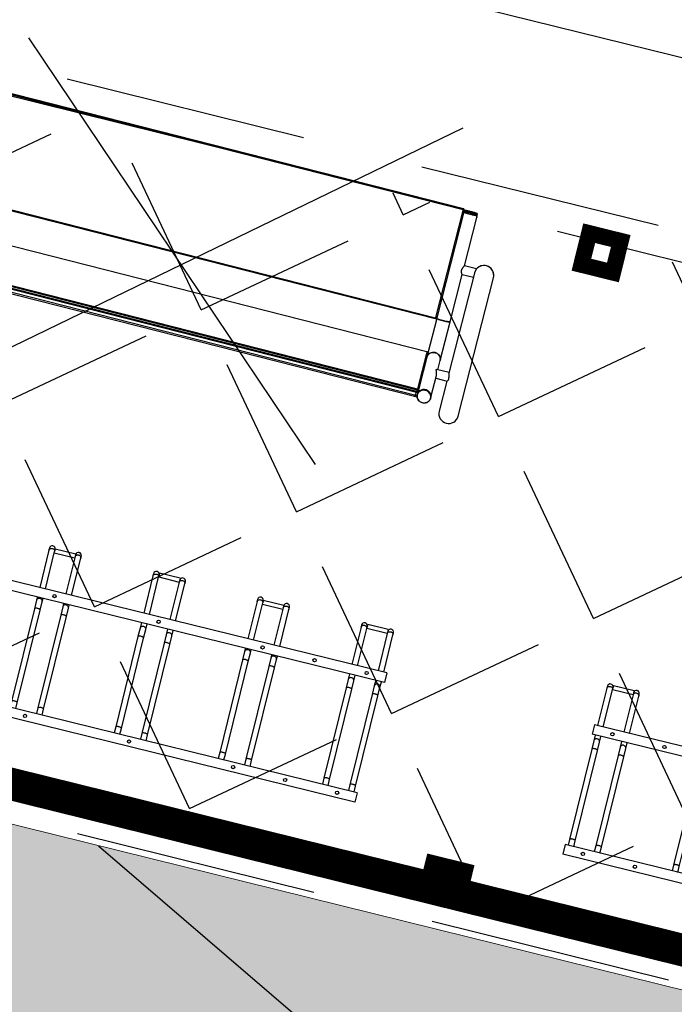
# Model space of a CAD drawing. Extents: x 88043 to 202646, y -79156 to -1177.
# Tile 26 of 54: x 155913 to 156115, y -38182 to -37878. Entities that reach past the tile are written whole.
import ezdxf

# ---------------------------------------------------------------- set-up
doc = ezdxf.new("R2010")
doc.units = ezdxf.units.DM
doc.header["$MEASUREMENT"] = 0
doc.linetypes.add('4004', pattern=[4, 3, -1])
doc.linetypes.add('DASHED2', pattern=[0.375, 0.25, -0.125])
doc.layers.get('0').update_dxf_attribs({"color": 11})
doc.layers.add('area', color=6, linetype='Continuous', plot=False)
for name, color, linetype in [('Budynki', 1, 'Continuous'), ('dim', 40, 'Continuous'), ('DROGI', 6, 'Continuous'), ('OPIS PROJ', 2, 'Continuous'), ('PROJEKTY', 1, 'Continuous')]:
    doc.layers.add(name, color=color, linetype=linetype)
doc.layers.add('sc', color=4, linetype='Continuous', lineweight=30)
doc.layers.add('ZIELEN', color=82, linetype='Continuous', lineweight=0)
doc.styles.add('romans', font='romans.shx', dxfattribs={"width": 0.8})
doc.dimstyles.new('SS', dxfattribs={"dimscale": 0.8, "dimtxt": 100, "dimasz": 40, "dimexe": 30, "dimexo": 200, "dimgap": 50, "dimtad": 1, "dimlfac": 0.01, "dimrnd": 0.01, "dimzin": 4, "dimdsep": 46, "dimtxsty": 'romans', "dimblk": 'ARCHTICK', "dimcen": 50, "dimclrd": 256, "dimclre": 256, "dimclrt": 3, "dimadec": 0, "dimazin": 0, "dimtfac": 1.2, "dimtmove": 2, "dimatfit": 3, "dimldrblk": 'ARCHTICK', "dimfxl": 1, "dimtolj": 1, "dimarcsym": 0})

# ---------------------------------------------------------------- blocks, each defined once
blk = doc.blocks.new('mroczocza')
at = {"layer": 'DROGI', "color": 8, "linetype": '4004'}
blk.add_line((63.35, -25.5, 153.681), (17.89, -14.23, 154.771), dxfattribs=at)
blk = doc.blocks.new('_ArchTick')
at = {"color": 0, "linetype": 'ByBlock', "const_width": 0.15}
blk.add_lwpolyline([(-0.5, -0.5), (0.5, 0.5)], dxfattribs=at)
blk = doc.blocks.new('*D41')
at = {"layer": 'Defpoints', "color": 0, "transparency": 16777216}
for p in [(155503.68, -37738.1), (155488.75, -37798.3), (156491.66, -38049.96)]:
    blk.add_point(p, dxfattribs=at)
at = {"layer": 'dim', "lineweight": -2, "transparency": 16777216}
for p, q in [((155527.25, -37643), (155509.45, -37714.8)), ((156507.29, -37986.9), (155503.68, -37738.1)), ((156530.16, -37894.66), (156513.07, -37963.6))]:
    blk.add_line(p, q, dxfattribs=at)
at = {"layer": 'dim', "lineweight": -2, "transparency": 16777216, "xscale": 32, "yscale": 32, "zscale": 32}
for p, rotation in [((155503.68, -37738.1), 166.0767433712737), ((156507.29, -37986.9), 346.0767433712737)]:
    blk.add_blockref('_ArchTick', p, dxfattribs=dict(at, rotation=rotation))
at = {"layer": 'dim', "color": 3, "transparency": 16777216, "insert": (156024.73, -37784.85), "char_height": 80, "attachment_point": 5, "rotation": 346.0767, "style": 'romans'}
blk.add_mtext('\\A1;10.34', dxfattribs=at)
blk = doc.blocks.new('st5')
at = {"color": 7, "linetype": 'Continuous', "lineweight": 25}
for p, q in [((-144, -3), (-144, 0)), ((-144, 0), (0, 0)), ((-144, -3), (0, -3)), ((-143.05, -3), (-143.05, -4.86)), ((-141.25, -4.86), (-141.25, -3)), ((-134.75, -3), (-134.75, -4.86)), ((-132.95, -4.86), (-132.95, -3)), ((-110.05, -3), (-110.05, -4.86)), ((-108.25, -4.86), (-108.25, -3)), ((-101.75, -3), (-101.75, -4.86)), ((-99.95, -4.86), (-99.95, -3)), ((-77.05, -3), (-77.05, -4.86)), ((-75.25, -4.86), (-75.25, -3)), ((-68.75, -3), (-68.75, -4.86)), ((-66.95, -4.86), (-66.95, -3)), ((-44.05, -3), (-44.05, -4.86)), ((-42.25, -4.86), (-42.25, -3)), ((-35.75, -3), (-35.75, -4.86)), ((-33.95, -4.86), (-33.95, -3)), ((-11.05, -3), (-11.05, -4.86)), ((-9.25, -4.86), (-9.25, -3)), ((-2.75, -3), (-2.75, -4.86)), ((-0.95, -4.86), (-0.95, -3)), ((0, -3), (0, 0)), ((-143.05, -4.86), (-143.05, -33.53)), ((-141.25, -33.53), (-141.25, -4.86)), ((-134.75, -4.86), (-134.75, -33.53)), ((-132.95, -33.53), (-132.95, -4.86)), ((-110.05, -4.86), (-110.05, -34.26)), ((-108.25, -34.26), (-108.25, -4.86)), ((-101.75, -4.86), (-101.75, -34.26)), ((-99.95, -34.26), (-99.95, -4.86)), ((-77.05, -4.86), (-77.05, -33.53)), ((-75.25, -33.53), (-75.25, -4.86)), ((-68.75, -4.86), (-68.75, -33.53)), ((-66.95, -33.53), (-66.95, -4.86)), ((-44.05, -4.86), (-44.05, -34.26)), ((-42.25, -34.26), (-42.25, -4.86)), ((-35.75, -4.86), (-35.75, -34.26)), ((-33.95, -34.26), (-33.95, -4.86)), ((-11.05, -4.86), (-11.05, -33.53)), ((-9.25, -33.53), (-9.25, -4.86)), ((-2.75, -4.86), (-2.75, -33.53)), ((-0.95, -33.53), (-0.95, -4.86)), ((-143.05, -33.53), (-143.05, -36.2)), ((-143.05, -36.2), (-143.05, -38)), ((-141.25, -36.2), (-141.25, -33.53)), ((-141.25, -38), (-141.25, -36.2)), ((-134.75, -33.53), (-134.75, -36.2)), ((-134.75, -36.2), (-134.75, -38)), ((-132.95, -36.2), (-132.95, -33.53)), ((-132.95, -38), (-132.95, -36.2)), ((-110.05, -34.26), (-110.05, -36.93)), ((-108.25, -36.93), (-108.25, -34.26)), ((-101.75, -34.26), (-101.75, -36.93)), ((-99.95, -36.93), (-99.95, -34.26)), ((-77.05, -33.53), (-77.05, -36.2)), ((-77.05, -36.2), (-77.05, -38)), ((-75.25, -36.2), (-75.25, -33.53)), ((-75.25, -38), (-75.25, -36.2)), ((-68.75, -33.53), (-68.75, -36.2)), ((-68.75, -36.2), (-68.75, -38)), ((-66.95, -36.2), (-66.95, -33.53)), ((-66.95, -38), (-66.95, -36.2)), ((-44.05, -34.26), (-44.05, -36.93)), ((-42.25, -36.93), (-42.25, -34.26)), ((-35.75, -34.26), (-35.75, -36.93)), ((-33.95, -36.93), (-33.95, -34.26)), ((-11.05, -33.53), (-11.05, -36.2)), ((-11.05, -36.2), (-11.05, -38)), ((-9.25, -36.2), (-9.25, -33.53)), ((-9.25, -38), (-9.25, -36.2)), ((-2.75, -33.53), (-2.75, -36.2)), ((-2.75, -36.2), (-2.75, -38)), ((-0.95, -36.2), (-0.95, -33.53)), ((-0.95, -38), (-0.95, -36.2)), ((-144, -41), (-144, -38)), ((-144, -38), (0, -38)), ((-110.05, -36.93), (-110.05, -38)), ((-108.25, -38), (-108.25, -36.93)), ((-101.75, -36.93), (-101.75, -38)), ((-99.95, -38), (-99.95, -36.93)), ((-44.05, -36.93), (-44.05, -38)), ((-42.25, -38), (-42.25, -36.93)), ((-35.75, -36.93), (-35.75, -38)), ((-33.95, -38), (-33.95, -36.93)), ((0, -41), (0, -38)), ((-144, -41), (0, -41)), ((-143.05, -41), (-143.05, -52.82)), ((-141.25, -52.82), (-141.25, -41)), ((-134.75, -41), (-134.75, -52.82)), ((-132.95, -52.82), (-132.95, -41)), ((-110.05, -41), (-110.05, -52.82)), ((-108.25, -52.82), (-108.25, -41)), ((-101.75, -41), (-101.75, -52.82)), ((-99.95, -52.82), (-99.95, -41)), ((-77.05, -41), (-77.05, -52.82)), ((-75.25, -52.82), (-75.25, -41)), ((-68.75, -41), (-68.75, -52.82)), ((-66.95, -52.82), (-66.95, -41)), ((-44.05, -41), (-44.05, -52.82)), ((-42.25, -52.82), (-42.25, -41)), ((-35.75, -41), (-35.75, -52.82)), ((-33.95, -52.82), (-33.95, -41)), ((-11.05, -41), (-11.05, -52.82)), ((-9.25, -52.82), (-9.25, -41)), ((-2.75, -41), (-2.75, -52.82)), ((-0.95, -52.82), (-0.95, -41)), ((-143.05, -52.82), (-143.05, -53.5)), ((-141.25, -53.29), (-141.25, -52.82)), ((-134.75, -52.9), (-141.25, -52.9)), ((-141.25, -54.1), (-141.25, -53.29)), ((-141.25, -54.1), (-134.75, -54.1)), ((-134.75, -52.82), (-134.75, -53.29)), ((-134.75, -54.1), (-134.75, -53.29)), ((-132.95, -53.5), (-132.95, -52.82)), ((-110.05, -52.82), (-110.05, -53.5)), ((-101.75, -52.4), (-108.25, -52.4)), ((-108.25, -52.86), (-108.25, -52.82)), ((-108.25, -53.6), (-108.25, -52.86)), ((-108.25, -53.6), (-101.75, -53.6)), ((-101.75, -52.82), (-101.75, -52.86)), ((-101.75, -53.6), (-101.75, -52.86)), ((-99.95, -53.5), (-99.95, -52.82)), ((-77.05, -52.82), (-77.05, -53.5)), ((-75.25, -53.29), (-75.25, -52.82)), ((-68.75, -52.9), (-75.25, -52.9)), ((-75.25, -54.1), (-75.25, -53.29)), ((-75.25, -54.1), (-68.75, -54.1)), ((-68.75, -52.82), (-68.75, -53.29)), ((-68.75, -54.1), (-68.75, -53.29)), ((-66.95, -53.5), (-66.95, -52.82)), ((-44.05, -52.82), (-44.05, -53.5)), ((-35.75, -52.4), (-42.25, -52.4)), ((-42.25, -52.86), (-42.25, -52.82)), ((-42.25, -53.6), (-42.25, -52.86)), ((-42.25, -53.6), (-35.75, -53.6)), ((-35.75, -52.82), (-35.75, -52.86)), ((-35.75, -53.6), (-35.75, -52.86)), ((-33.95, -53.5), (-33.95, -52.82)), ((-11.05, -52.82), (-11.05, -53.5)), ((-9.25, -53.29), (-9.25, -52.82)), ((-2.75, -52.9), (-9.25, -52.9)), ((-9.25, -54.1), (-9.25, -53.29)), ((-9.25, -54.1), (-2.75, -54.1)), ((-2.75, -52.82), (-2.75, -53.29)), ((-2.75, -54.1), (-2.75, -53.29)), ((-0.95, -53.5), (-0.95, -52.82))]:
    blk.add_line(p, q, dxfattribs=at)
at = {"color": 8, "linetype": 'Continuous', "lineweight": 25, "flags": 128}
for points in [[(-143.05, -4.86), (-143.03, -4.92), (-142.98, -4.98), (-142.89, -5.03), (-142.77, -5.08), (-142.63, -5.12), (-142.46, -5.14), (-142.29, -5.16), (-142.1, -5.16), (-141.92, -5.15), (-141.75, -5.13), (-141.6, -5.1), (-141.47, -5.06), (-141.36, -5.01), (-141.29, -4.95), (-141.25, -4.89), (-141.25, -4.86)], [(-134.75, -4.86), (-134.73, -4.92), (-134.68, -4.98), (-134.59, -5.03), (-134.47, -5.08), (-134.33, -5.12), (-134.16, -5.14), (-133.99, -5.16), (-133.8, -5.16), (-133.62, -5.15), (-133.45, -5.13), (-133.3, -5.1), (-133.17, -5.06), (-133.06, -5.01), (-132.99, -4.95), (-132.95, -4.89), (-132.95, -4.86)], [(-110.05, -4.86), (-110.03, -4.92), (-109.98, -4.98), (-109.89, -5.03), (-109.77, -5.08), (-109.63, -5.12), (-109.46, -5.14), (-109.29, -5.16), (-109.1, -5.16), (-108.92, -5.15), (-108.75, -5.13), (-108.6, -5.1), (-108.47, -5.06), (-108.36, -5.01), (-108.29, -4.95), (-108.25, -4.89), (-108.25, -4.86)], [(-101.75, -4.86), (-101.73, -4.92), (-101.68, -4.98), (-101.59, -5.03), (-101.47, -5.08), (-101.33, -5.12), (-101.16, -5.14), (-100.99, -5.16), (-100.8, -5.16), (-100.62, -5.15), (-100.45, -5.13), (-100.3, -5.1), (-100.17, -5.06), (-100.06, -5.01), (-99.99, -4.95), (-99.95, -4.89), (-99.95, -4.86)], [(-77.05, -4.86), (-77.03, -4.92), (-76.98, -4.98), (-76.89, -5.03), (-76.77, -5.08), (-76.63, -5.12), (-76.46, -5.14), (-76.29, -5.16), (-76.1, -5.16), (-75.92, -5.15), (-75.75, -5.13), (-75.6, -5.1), (-75.47, -5.06), (-75.36, -5.01), (-75.29, -4.95), (-75.25, -4.89), (-75.25, -4.86)], [(-68.75, -4.86), (-68.73, -4.92), (-68.68, -4.98), (-68.59, -5.03), (-68.47, -5.08), (-68.33, -5.12), (-68.16, -5.14), (-67.99, -5.16), (-67.8, -5.16), (-67.62, -5.15), (-67.45, -5.13), (-67.3, -5.1), (-67.17, -5.06), (-67.06, -5.01), (-66.99, -4.95), (-66.95, -4.89), (-66.95, -4.86)], [(-44.05, -4.86), (-44.03, -4.92), (-43.98, -4.98), (-43.89, -5.03), (-43.77, -5.08), (-43.63, -5.12), (-43.46, -5.14), (-43.29, -5.16), (-43.1, -5.16), (-42.92, -5.15), (-42.75, -5.13), (-42.6, -5.1), (-42.47, -5.06), (-42.36, -5.01), (-42.29, -4.95), (-42.25, -4.89), (-42.25, -4.86)], [(-35.75, -4.86), (-35.73, -4.92), (-35.68, -4.98), (-35.59, -5.03), (-35.47, -5.08), (-35.33, -5.12), (-35.16, -5.14), (-34.99, -5.16), (-34.8, -5.16), (-34.62, -5.15), (-34.45, -5.13), (-34.3, -5.1), (-34.17, -5.06), (-34.06, -5.01), (-33.99, -4.95), (-33.95, -4.89), (-33.95, -4.86)], [(-11.05, -4.86), (-11.03, -4.92), (-10.98, -4.98), (-10.89, -5.03), (-10.77, -5.08), (-10.63, -5.12), (-10.46, -5.14), (-10.29, -5.16), (-10.1, -5.16), (-9.92, -5.15), (-9.75, -5.13), (-9.6, -5.1), (-9.47, -5.06), (-9.36, -5.01), (-9.29, -4.95), (-9.25, -4.89), (-9.25, -4.86)], [(-2.75, -4.86), (-2.73, -4.92), (-2.68, -4.98), (-2.59, -5.03), (-2.47, -5.08), (-2.33, -5.12), (-2.16, -5.14), (-1.99, -5.16), (-1.8, -5.16), (-1.62, -5.15), (-1.45, -5.13), (-1.3, -5.1), (-1.17, -5.06), (-1.06, -5.01), (-0.99, -4.95), (-0.95, -4.89), (-0.95, -4.86)], [(-143.05, -33.53), (-143.03, -33.59), (-142.98, -33.65), (-142.89, -33.7), (-142.77, -33.75), (-142.63, -33.79), (-142.46, -33.82), (-142.29, -33.83), (-142.1, -33.84), (-141.92, -33.83), (-141.75, -33.81), (-141.6, -33.77), (-141.47, -33.73), (-141.36, -33.68), (-141.29, -33.62), (-141.25, -33.56), (-141.25, -33.53)], [(-143.05, -36.2), (-143.03, -36.36), (-142.98, -36.51), (-142.89, -36.65), (-142.77, -36.77), (-142.63, -36.86), (-142.46, -36.93), (-142.29, -36.97), (-142.1, -36.98), (-141.92, -36.96), (-141.75, -36.9), (-141.6, -36.82), (-141.47, -36.71), (-141.36, -36.58), (-141.29, -36.43), (-141.25, -36.28), (-141.25, -36.2)], [(-134.75, -33.53), (-134.73, -33.59), (-134.68, -33.65), (-134.59, -33.7), (-134.47, -33.75), (-134.33, -33.79), (-134.16, -33.82), (-133.99, -33.83), (-133.8, -33.84), (-133.62, -33.83), (-133.45, -33.81), (-133.3, -33.77), (-133.17, -33.73), (-133.06, -33.68), (-132.99, -33.62), (-132.95, -33.56), (-132.95, -33.53)], [(-134.75, -36.2), (-134.73, -36.36), (-134.68, -36.51), (-134.59, -36.65), (-134.47, -36.77), (-134.33, -36.86), (-134.16, -36.93), (-133.99, -36.97), (-133.8, -36.98), (-133.62, -36.96), (-133.45, -36.9), (-133.3, -36.82), (-133.17, -36.71), (-133.06, -36.58), (-132.99, -36.43), (-132.95, -36.28), (-132.95, -36.2)], [(-110.05, -34.26), (-110.03, -34.32), (-109.98, -34.38), (-109.89, -34.44), (-109.77, -34.48), (-109.63, -34.52), (-109.46, -34.55), (-109.29, -34.56), (-109.1, -34.57), (-108.92, -34.56), (-108.75, -34.54), (-108.6, -34.5), (-108.47, -34.46), (-108.36, -34.41), (-108.29, -34.35), (-108.25, -34.29), (-108.25, -34.26)], [(-101.75, -34.26), (-101.73, -34.32), (-101.68, -34.38), (-101.59, -34.44), (-101.47, -34.48), (-101.33, -34.52), (-101.16, -34.55), (-100.99, -34.56), (-100.8, -34.57), (-100.62, -34.56), (-100.45, -34.54), (-100.3, -34.5), (-100.17, -34.46), (-100.06, -34.41), (-99.99, -34.35), (-99.95, -34.29), (-99.95, -34.26)], [(-77.05, -33.53), (-77.03, -33.59), (-76.98, -33.65), (-76.89, -33.7), (-76.77, -33.75), (-76.63, -33.79), (-76.46, -33.82), (-76.29, -33.83), (-76.1, -33.84), (-75.92, -33.83), (-75.75, -33.81), (-75.6, -33.77), (-75.47, -33.73), (-75.36, -33.68), (-75.29, -33.62), (-75.25, -33.56), (-75.25, -33.53)], [(-77.05, -36.2), (-77.03, -36.36), (-76.98, -36.51), (-76.89, -36.65), (-76.77, -36.77), (-76.63, -36.86), (-76.46, -36.93), (-76.29, -36.97), (-76.1, -36.98), (-75.92, -36.96), (-75.75, -36.9), (-75.6, -36.82), (-75.47, -36.71), (-75.36, -36.58), (-75.29, -36.43), (-75.25, -36.28), (-75.25, -36.2)], [(-68.75, -33.53), (-68.73, -33.59), (-68.68, -33.65), (-68.59, -33.7), (-68.47, -33.75), (-68.33, -33.79), (-68.16, -33.82), (-67.99, -33.83), (-67.8, -33.84), (-67.62, -33.83), (-67.45, -33.81), (-67.3, -33.77), (-67.17, -33.73), (-67.06, -33.68), (-66.99, -33.62), (-66.95, -33.56), (-66.95, -33.53)], [(-68.75, -36.2), (-68.73, -36.36), (-68.68, -36.51), (-68.59, -36.65), (-68.47, -36.77), (-68.33, -36.86), (-68.16, -36.93), (-67.99, -36.97), (-67.8, -36.98), (-67.62, -36.96), (-67.45, -36.9), (-67.3, -36.82), (-67.17, -36.71), (-67.06, -36.58), (-66.99, -36.43), (-66.95, -36.28), (-66.95, -36.2)], [(-44.05, -34.26), (-44.03, -34.32), (-43.98, -34.38), (-43.89, -34.44), (-43.77, -34.48), (-43.63, -34.52), (-43.46, -34.55), (-43.29, -34.56), (-43.1, -34.57), (-42.92, -34.56), (-42.75, -34.54), (-42.6, -34.5), (-42.47, -34.46), (-42.36, -34.41), (-42.29, -34.35), (-42.25, -34.29), (-42.25, -34.26)], [(-35.75, -34.26), (-35.73, -34.32), (-35.68, -34.38), (-35.59, -34.44), (-35.47, -34.48), (-35.33, -34.52), (-35.16, -34.55), (-34.99, -34.56), (-34.8, -34.57), (-34.62, -34.56), (-34.45, -34.54), (-34.3, -34.5), (-34.17, -34.46), (-34.06, -34.41), (-33.99, -34.35), (-33.95, -34.29), (-33.95, -34.26)], [(-11.05, -33.53), (-11.03, -33.59), (-10.98, -33.65), (-10.89, -33.7), (-10.77, -33.75), (-10.63, -33.79), (-10.46, -33.82), (-10.29, -33.83), (-10.1, -33.84), (-9.92, -33.83), (-9.75, -33.81), (-9.6, -33.77), (-9.47, -33.73), (-9.36, -33.68), (-9.29, -33.62), (-9.25, -33.56), (-9.25, -33.53)], [(-11.05, -36.2), (-11.03, -36.36), (-10.98, -36.51), (-10.89, -36.65), (-10.77, -36.77), (-10.63, -36.86), (-10.46, -36.93), (-10.29, -36.97), (-10.1, -36.98), (-9.92, -36.96), (-9.75, -36.9), (-9.6, -36.82), (-9.47, -36.71), (-9.36, -36.58), (-9.29, -36.43), (-9.25, -36.28), (-9.25, -36.2)], [(-2.75, -33.53), (-2.73, -33.59), (-2.68, -33.65), (-2.59, -33.7), (-2.47, -33.75), (-2.33, -33.79), (-2.16, -33.82), (-1.99, -33.83), (-1.8, -33.84), (-1.62, -33.83), (-1.45, -33.81), (-1.3, -33.77), (-1.17, -33.73), (-1.06, -33.68), (-0.99, -33.62), (-0.95, -33.56), (-0.95, -33.53)], [(-2.75, -36.2), (-2.73, -36.36), (-2.68, -36.51), (-2.59, -36.65), (-2.47, -36.77), (-2.33, -36.86), (-2.16, -36.93), (-1.99, -36.97), (-1.8, -36.98), (-1.62, -36.96), (-1.45, -36.9), (-1.3, -36.82), (-1.17, -36.71), (-1.06, -36.58), (-0.99, -36.43), (-0.95, -36.28), (-0.95, -36.2)], [(-110.05, -36.93), (-110.03, -37.09), (-109.98, -37.24), (-109.89, -37.38), (-109.77, -37.5), (-109.63, -37.59), (-109.46, -37.66), (-109.29, -37.7), (-109.1, -37.71), (-108.92, -37.69), (-108.75, -37.63), (-108.6, -37.55), (-108.47, -37.44), (-108.36, -37.31), (-108.29, -37.17), (-108.25, -37.01), (-108.25, -36.93)], [(-101.75, -36.93), (-101.73, -37.09), (-101.68, -37.24), (-101.59, -37.38), (-101.47, -37.5), (-101.33, -37.59), (-101.16, -37.66), (-100.99, -37.7), (-100.8, -37.71), (-100.62, -37.69), (-100.45, -37.63), (-100.3, -37.55), (-100.17, -37.44), (-100.06, -37.31), (-99.99, -37.17), (-99.95, -37.01), (-99.95, -36.93)], [(-44.05, -36.93), (-44.03, -37.09), (-43.98, -37.24), (-43.89, -37.38), (-43.77, -37.5), (-43.63, -37.59), (-43.46, -37.66), (-43.29, -37.7), (-43.1, -37.71), (-42.92, -37.69), (-42.75, -37.63), (-42.6, -37.55), (-42.47, -37.44), (-42.36, -37.31), (-42.29, -37.17), (-42.25, -37.01), (-42.25, -36.93)], [(-35.75, -36.93), (-35.73, -37.09), (-35.68, -37.24), (-35.59, -37.38), (-35.47, -37.5), (-35.33, -37.59), (-35.16, -37.66), (-34.99, -37.7), (-34.8, -37.71), (-34.62, -37.69), (-34.45, -37.63), (-34.3, -37.55), (-34.17, -37.44), (-34.06, -37.31), (-33.99, -37.17), (-33.95, -37.01), (-33.95, -36.93)], [(-141.25, -52.82), (-141.25, -52.9), (-141.29, -53.05), (-141.36, -53.19), (-141.47, -53.32), (-141.6, -53.43), (-141.75, -53.52), (-141.92, -53.57), (-142.1, -53.6), (-142.29, -53.59), (-142.46, -53.55), (-142.63, -53.48), (-142.77, -53.38), (-142.89, -53.26), (-142.98, -53.12), (-143.03, -52.97), (-143.05, -52.82)], [(-132.95, -52.82), (-132.95, -52.9), (-132.99, -53.05), (-133.06, -53.19), (-133.17, -53.32), (-133.3, -53.43), (-133.45, -53.52), (-133.62, -53.57), (-133.8, -53.6), (-133.99, -53.59), (-134.16, -53.55), (-134.33, -53.48), (-134.47, -53.38), (-134.59, -53.26), (-134.68, -53.12), (-134.73, -52.97), (-134.75, -52.82)], [(-108.25, -52.82), (-108.25, -52.9), (-108.29, -53.05), (-108.36, -53.19), (-108.47, -53.32), (-108.6, -53.43), (-108.75, -53.52), (-108.92, -53.57), (-109.1, -53.6), (-109.29, -53.59), (-109.46, -53.55), (-109.63, -53.48), (-109.77, -53.38), (-109.89, -53.26), (-109.98, -53.12), (-110.03, -52.97), (-110.05, -52.82)], [(-99.95, -52.82), (-99.95, -52.9), (-99.99, -53.05), (-100.06, -53.19), (-100.17, -53.32), (-100.3, -53.43), (-100.45, -53.52), (-100.62, -53.57), (-100.8, -53.6), (-100.99, -53.59), (-101.16, -53.55), (-101.33, -53.48), (-101.47, -53.38), (-101.59, -53.26), (-101.68, -53.12), (-101.73, -52.97), (-101.75, -52.82)], [(-75.25, -52.82), (-75.25, -52.9), (-75.29, -53.05), (-75.36, -53.19), (-75.47, -53.32), (-75.6, -53.43), (-75.75, -53.52), (-75.92, -53.57), (-76.1, -53.6), (-76.29, -53.59), (-76.46, -53.55), (-76.63, -53.48), (-76.77, -53.38), (-76.89, -53.26), (-76.98, -53.12), (-77.03, -52.97), (-77.05, -52.82)], [(-66.95, -52.82), (-66.95, -52.9), (-66.99, -53.05), (-67.06, -53.19), (-67.17, -53.32), (-67.3, -53.43), (-67.45, -53.52), (-67.62, -53.57), (-67.8, -53.6), (-67.99, -53.59), (-68.16, -53.55), (-68.33, -53.48), (-68.47, -53.38), (-68.59, -53.26), (-68.68, -53.12), (-68.73, -52.97), (-68.75, -52.82)], [(-42.25, -52.82), (-42.25, -52.9), (-42.29, -53.05), (-42.36, -53.19), (-42.47, -53.32), (-42.6, -53.43), (-42.75, -53.52), (-42.92, -53.57), (-43.1, -53.6), (-43.29, -53.59), (-43.46, -53.55), (-43.63, -53.48), (-43.77, -53.38), (-43.89, -53.26), (-43.98, -53.12), (-44.03, -52.97), (-44.05, -52.82), (-44.05, -52.82)], [(-33.95, -52.82), (-33.95, -52.9), (-33.99, -53.05), (-34.06, -53.19), (-34.17, -53.32), (-34.3, -53.43), (-34.45, -53.52), (-34.62, -53.57), (-34.8, -53.6), (-34.99, -53.59), (-35.16, -53.55), (-35.33, -53.48), (-35.47, -53.38), (-35.59, -53.26), (-35.68, -53.12), (-35.73, -52.97), (-35.75, -52.82), (-35.75, -52.82)], [(-9.25, -52.82), (-9.25, -52.9), (-9.29, -53.05), (-9.36, -53.19), (-9.47, -53.32), (-9.6, -53.43), (-9.75, -53.52), (-9.92, -53.57), (-10.1, -53.6), (-10.29, -53.59), (-10.46, -53.55), (-10.63, -53.48), (-10.77, -53.38), (-10.89, -53.26), (-10.98, -53.12), (-11.03, -52.97), (-11.05, -52.82)], [(-0.95, -52.82), (-0.95, -52.9), (-0.99, -53.05), (-1.06, -53.19), (-1.17, -53.32), (-1.3, -53.43), (-1.45, -53.52), (-1.62, -53.57), (-1.8, -53.6), (-1.99, -53.59), (-2.16, -53.55), (-2.33, -53.48), (-2.47, -53.38), (-2.59, -53.26), (-2.68, -53.12), (-2.73, -52.97), (-2.75, -52.82)]]:
    blk.add_lwpolyline(points, dxfattribs=at)
at = {"color": 7, "linetype": 'Continuous', "lineweight": 25}
for centre in [(-138, -1.5), (-121.5, -1.5), (-105, -1.5), (-72, -1.5), (-39, -1.5), (-22.5, -1.5), (-6, -1.5), (-138, -39.5), (-121.5, -39.5), (-105, -39.5), (-72, -39.5), (-39, -39.5), (-22.5, -39.5), (-6, -39.5)]:
    blk.add_circle(centre, 0.5, dxfattribs=at)
for centre in [(-142.15, -53.5), (-133.85, -53.5), (-109.15, -53.5), (-100.85, -53.5), (-76.15, -53.5), (-67.85, -53.5), (-43.15, -53.5), (-34.85, -53.5), (-10.15, -53.5), (-1.85, -53.5)]:
    blk.add_arc(centre, 0.9, 180, 0, dxfattribs=at)
blk = doc.blocks.new('wiata 25st')
at = {"layer": 'sc', "linetype": 'DASHED2', "ltscale": 300}
blk.add_lwpolyline([(0, 215), (1034, 215), (1034, -10), (0, -10)], close=True, dxfattribs=at)
at = {"layer": 'sc', "ltscale": 300, "const_width": 10}
for points in [[(0, 205), (0, 0), (1034, 0)], [(625, 0), (620, 0), (620, 5), (625, 5), (625, 0)]]:
    blk.add_lwpolyline(points, dxfattribs=at)
blk.add_lwpolyline([(625, 200), (620, 200), (620, 205), (625, 205)], close=True, dxfattribs=at)
at = {"layer": 'sc', "linetype": 'DASHED2', "ltscale": 300, "rotation": 180.0503022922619}
for p in [(445.55, 19.87), (655.55, 19.87)]:
    blk.add_blockref('st5', p, dxfattribs=at)
blk = doc.blocks.new('lawka')
at = {"linetype": 'Continuous', "lineweight": 25}
for p, q in [((120.06, 135.29), (120.05, 135.29)), ((120.35, 134.94), (120.1, 135.28)), ((120.52, 134.67), (120.35, 134.91)), ((129.72, 121.87), (120.73, 134.39)), ((116.05, 132.95), (-11.95, 41.01)), ((-11.93, 40.98), (116.08, 132.92)), ((116.26, 132.66), (-11.75, 40.73)), ((116.06, 132.95), (116.05, 132.95)), ((116.08, 132.92), (116.06, 132.95)), ((116.27, 132.65), (116.08, 132.92)), ((136.28, 104.96), (116.4, 132.63)), ((116.63, 132.83), (116.61, 132.85)), ((116.63, 132.83), (136.51, 105.15)), ((163.93, 90.65), (138.27, 126.39)), ((132.85, 124.13), (129.72, 121.87)), ((131.28, 119.68), (134.17, 121.76)), ((133.44, 122.77), (151.94, 97.01)), ((98.83, 120.58), (-11.95, 41.01)), ((140.09, 107.42), (131.28, 119.69)), ((147.28, 97.41), (140.09, 107.42)), ((8.25, 12.88), (136.26, 104.81)), ((8.41, 12.66), (136.74, 104.83)), ((136.42, 104.6), (136.26, 104.82)), ((136.54, 105.1), (136.65, 104.95)), ((136.65, 104.95), (143.07, 96)), ((148.96, 95.07), (147.28, 97.41)), ((151.85, 97.14), (148.63, 94.82)), ((142.89, 96.26), (14.56, 4.1)), ((142.58, 96.02), (14.57, 4.08)), ((142.58, 96.01), (142.57, 96.03)), ((149.5, 86.54), (142.68, 96.04)), ((143.09, 95.99), (149.91, 86.49)), ((150.53, 92.88), (153.49, 95)), ((153.42, 94.95), (159.04, 87.13)), ((154.03, 88.02), (150.02, 93.6)), ((21.44, -5.48), (149.44, 86.45)), ((149.66, 86.15), (21.65, -5.78)), ((21.88, -6.1), (149.89, 85.83)), ((21.99, -6.26), (149.84, 85.56)), ((150.46, 85.72), (22.25, -6.35)), ((150.99, 85), (22.78, -7.09)), ((149.67, 86.14), (149.44, 86.46)), ((149.67, 86.14), (149.89, 85.84)), ((149.88, 85.59), (150.01, 85.4)), ((150, 85.68), (149.89, 85.84)), ((149.91, 86.49), (150.13, 86.18)), ((150.01, 85.4), (150.54, 84.67)), ((150.3, 85.94), (150.14, 85.82)), ((150.15, 86.15), (150.58, 85.55)), ((150.71, 85.35), (150.79, 85.23)), ((154.26, 87.72), (154.18, 87.84)), ((23.25, -7.16), (151.27, 84.77))]:
    blk.add_line(p, q, dxfattribs=at)
at = {"linetype": 'Continuous', "lineweight": 25, "flags": 128}
for points in [[(120.05, 135.29), (120.04, 135.3), (119.98, 135.29), (119.9, 135.26), (119.79, 135.21), (119.66, 135.14), (119.51, 135.05), (119.33, 134.94), (119.14, 134.82), (118.93, 134.69), (118.72, 134.54), (118.5, 134.39), (118.27, 134.23), (118.05, 134.07), (117.83, 133.91), (117.62, 133.75), (117.43, 133.59), (117.25, 133.45), (117.08, 133.31), (116.94, 133.19), (116.83, 133.08), (116.74, 132.99), (116.68, 132.92), (116.64, 132.87), (116.64, 132.86)], [(116.8, 132.86), (116.91, 132.91), (117.04, 132.98), (117.2, 133.07), (117.37, 133.18), (117.56, 133.3), (117.77, 133.43), (117.98, 133.58), (118.21, 133.73), (118.43, 133.89), (118.65, 134.05), (118.87, 134.21), (119.08, 134.37), (119.27, 134.53), (119.46, 134.67), (119.62, 134.81), (119.76, 134.93), (119.87, 135.04), (119.96, 135.13), (120.03, 135.2), (120.06, 135.25), (120.06, 135.29), (120.06, 135.29)], [(118.72, 133.55), (118.5, 133.38), (118.27, 133.23), (118.05, 133.08), (117.85, 132.95), (117.65, 132.82), (117.47, 132.71), (117.31, 132.62), (117.18, 132.55), (117.06, 132.5), (116.98, 132.46), (116.92, 132.45), (116.9, 132.45)], [(116.91, 132.44), (116.93, 132.44), (117, 132.46), (117.09, 132.5), (117.21, 132.56), (117.35, 132.64), (117.52, 132.74), (117.7, 132.85), (117.89, 132.98), (118.1, 133.11), (118.32, 133.26), (118.54, 133.41), (118.76, 133.57), (118.98, 133.73), (119.2, 133.89), (119.4, 134.05), (119.59, 134.2), (119.77, 134.34), (119.92, 134.48), (120.06, 134.6), (120.17, 134.7), (120.26, 134.79), (120.32, 134.86), (120.35, 134.91), (120.35, 134.94), (120.35, 134.94)], [(120.1, 135.28), (120.11, 135.27), (120.09, 135.23), (120.04, 135.17), (119.97, 135.09), (119.87, 134.99), (119.75, 134.88), (119.6, 134.75), (119.44, 134.61), (119.25, 134.47), (119.06, 134.31), (118.85, 134.15), (118.63, 133.99), (118.41, 133.83), (118.18, 133.68), (117.96, 133.53), (117.75, 133.38), (117.55, 133.25), (117.36, 133.13), (117.19, 133.03), (117.03, 132.94), (116.94, 132.89)], [(120.33, 134.89), (120.3, 134.85), (120.25, 134.78), (120.16, 134.69), (120.04, 134.58), (119.91, 134.46), (119.75, 134.33), (119.57, 134.18), (119.37, 134.03), (119.16, 133.87), (118.94, 133.71), (118.72, 133.55)], [(116.64, 132.86), (116.64, 132.83), (116.66, 132.82), (116.7, 132.83)], [(116.8, 132.82), (116.71, 132.79), (116.67, 132.78)], [(116.7, 132.83), (116.72, 132.83), (116.8, 132.86)], [(116.94, 132.89), (116.9, 132.87), (116.8, 132.82)], [(136.65, 104.95), (136.68, 104.94), (136.74, 104.95), (136.82, 104.98), (136.93, 105.04), (137.07, 105.11), (137.23, 105.2), (137.41, 105.31), (137.6, 105.44), (137.81, 105.57), (138.03, 105.72), (138.25, 105.87), (138.48, 106.03), (138.7, 106.2), (138.92, 106.36), (139.13, 106.52), (139.33, 106.67), (139.5, 106.82), (139.66, 106.95), (139.8, 107.07), (139.92, 107.18), (140, 107.27), (140.06, 107.34), (140.09, 107.39), (140.09, 107.42), (140.09, 107.42)], [(140.09, 107.42), (140.09, 107.39), (140.06, 107.34), (140, 107.27), (139.92, 107.18), (139.8, 107.07), (139.66, 106.95), (139.5, 106.82), (139.33, 106.67), (139.13, 106.52), (138.92, 106.36), (138.7, 106.2), (138.48, 106.03)], [(138.48, 106.03), (138.25, 105.87), (138.03, 105.72), (137.81, 105.57), (137.6, 105.44), (137.41, 105.31), (137.23, 105.2), (137.07, 105.11), (136.93, 105.04), (136.82, 104.98), (136.74, 104.95), (136.68, 104.94), (136.65, 104.95)], [(143.76, 95.05), (143.7, 95.16), (143.59, 95.4), (143.52, 95.65), (143.49, 95.91), (143.49, 96.18), (143.52, 96.45), (143.59, 96.71), (143.69, 96.96), (143.83, 97.2), (143.99, 97.42), (144.18, 97.62), (144.4, 97.79), (144.63, 97.94), (144.88, 98.06), (145.14, 98.14), (145.41, 98.2), (145.68, 98.21), (145.95, 98.19), (146.22, 98.14), (146.47, 98.06), (146.7, 97.94), (146.92, 97.79), (147.11, 97.61), (147.28, 97.41)], [(147.28, 97.41), (147.11, 97.61), (146.92, 97.79), (146.7, 97.94), (146.47, 98.06), (146.22, 98.14), (145.95, 98.19), (145.68, 98.21), (145.41, 98.2), (145.14, 98.14), (144.88, 98.06), (144.63, 97.94), (144.4, 97.79)], [(142.68, 96.04), (142.67, 96.05), (142.67, 96.05), (142.66, 96.05), (142.64, 96.05), (142.63, 96.04), (142.61, 96.03), (142.6, 96.02), (142.58, 96.01)], [(154.18, 87.84), (154.11, 87.93), (153.93, 88.12), (153.73, 88.28), (153.51, 88.41), (153.27, 88.52), (153.02, 88.59), (152.76, 88.63), (152.49, 88.64), (152.22, 88.61), (151.96, 88.55), (151.7, 88.46), (151.46, 88.34), (151.23, 88.19), (151.02, 88.01), (150.84, 87.81), (150.68, 87.59), (150.55, 87.35), (150.45, 87.1), (150.38, 86.84), (150.35, 86.58), (150.36, 86.32), (150.39, 86.06), (150.46, 85.81), (150.57, 85.58), (150.7, 85.36), (150.71, 85.35)], [(150.86, 85.14), (150.71, 85.35), (150.59, 85.58), (150.51, 85.82), (150.45, 86.07), (150.43, 86.33), (150.45, 86.6), (150.5, 86.86), (150.58, 87.11), (150.69, 87.36), (150.84, 87.59), (151.01, 87.8), (151.21, 87.99), (151.42, 88.15), (151.66, 88.29), (151.91, 88.4), (152.17, 88.47), (152.44, 88.51), (152.71, 88.52), (152.97, 88.5), (153.23, 88.44), (153.48, 88.35), (153.71, 88.23), (153.92, 88.08), (154.11, 87.91), (154.27, 87.71), (154.4, 87.49), (154.5, 87.25), (154.58, 87), (154.61, 86.75), (154.61, 86.48), (154.58, 86.22), (154.52, 85.96), (154.42, 85.71), (154.29, 85.48), (154.13, 85.26), (153.95, 85.05), (153.74, 84.88), (153.51, 84.73), (153.27, 84.6), (153.01, 84.51), (152.75, 84.45), (152.48, 84.42), (152.21, 84.43), (151.95, 84.47), (151.7, 84.55), (151.46, 84.65), (151.24, 84.79), (151.04, 84.95), (150.86, 85.14)], [(150.89, 85.15), (151.07, 84.96), (151.27, 84.8), (151.49, 84.66), (151.74, 84.56), (151.99, 84.49), (152.26, 84.45), (152.52, 84.45), (152.79, 84.48), (153.06, 84.54), (153.31, 84.64), (153.56, 84.77), (153.78, 84.93), (153.99, 85.12), (154.16, 85.32), (154.32, 85.55), (154.44, 85.8), (154.52, 86.05), (154.58, 86.31), (154.6, 86.58), (154.58, 86.84), (154.53, 87.1), (154.44, 87.34), (154.32, 87.57), (154.17, 87.78), (154, 87.97), (153.79, 88.14), (153.57, 88.27), (153.33, 88.38), (153.07, 88.45), (152.81, 88.48), (152.54, 88.49), (152.27, 88.45), (152, 88.39), (151.75, 88.29), (151.51, 88.16), (151.28, 88), (151.08, 87.82), (150.9, 87.61), (150.75, 87.38), (150.63, 87.14), (150.54, 86.88), (150.49, 86.62), (150.47, 86.35), (150.48, 86.09), (150.54, 85.84), (150.62, 85.59), (150.74, 85.36), (150.89, 85.15)], [(149.44, 86.46), (149.46, 86.47), (149.47, 86.48), (149.48, 86.49), (149.49, 86.51), (149.5, 86.52), (149.5, 86.53), (149.51, 86.54), (149.5, 86.54)], [(149.91, 86.49), (149.92, 86.46), (149.92, 86.43), (149.9, 86.39), (149.87, 86.34), (149.83, 86.29), (149.78, 86.24), (149.73, 86.19), (149.67, 86.14)], [(149.89, 85.84), (149.95, 85.89), (150, 85.94), (150.05, 85.99), (150.09, 86.04), (150.12, 86.08), (150.14, 86.12), (150.14, 86.16), (150.13, 86.18)]]:
    blk.add_lwpolyline(points, dxfattribs=at)
at = {"linetype": 'Continuous', "lineweight": 25}
for centre, radius, start, end in [((116.29, 132.62), 0.4, 69.0118, 125.7299), ((116.31, 132.59), 0.4, 70.5088, 125.7218), ((116.32, 132.57), 0.0998, 35.7942, 125.7938), ((115.95, 133.39), 0.883, 300.8509, 320.4807), ((116.29, 132.62), 0.397, 35.6928, 68.986), ((116.31, 132.59), 0.398, 35.6976, 70.4781), ((135.82, 124.63), 3.02, 35.6848, 189.6727), ((135.82, 124.63), 3.01, 35.6848, 125.6848), ((135.82, 124.63), 3.02, 125.6848, 189.6727), ((136.2, 104.9), 0.0998, 305.5757, 35.5753), ((135.83, 105.72), 0.883, 300.8509, 320.4807), ((145.55, 96.08), 2.07, 124.0462, 209.8417), ((142.86, 95.81), 0.291, 37.521, 127.4102), ((161.49, 88.89), 3.02, 215.6848, 35.6848), ((161.49, 88.89), 3.02, 305.6848, 35.6848), ((149.68, 86.31), 0.291, 37.521, 127.4102), ((161.49, 88.89), 3.02, 215.6848, 305.6848)]:
    blk.add_arc(centre, radius, start, end, dxfattribs=at)
for centre, start_param, end_param in [((149.49, 85.24), 0.610865, 1.062579), ((149.49, 85.24), 0.610865, 1.062579), ((150.01, 84.51), 5.67232, 6.894051), ((150.01, 84.51), 5.67232, 6.894051)]:
    blk.add_ellipse(centre, major_axis=(0.594, -0.098), ratio=0.700208, start_param=start_param, end_param=end_param, dxfattribs=at)
for points, knots in [([(120.73, 134.39), (120.73, 134.39), (120.72, 134.39), (120.7, 134.41), (120.68, 134.45), (120.64, 134.49), (120.61, 134.54), (120.58, 134.59), (120.55, 134.63), (120.53, 134.66), (120.52, 134.67), (120.52, 134.67), (120.52, 134.67)], [0, 0, 0, 0, 0.110265, 0.22052, 0.331011, 0.441546, 0.551766, 0.661803, 0.772075, 0.882633, 0.993083, 1, 1, 1, 1]), ([(120.62, 134.52), (120.64, 134.5), (120.66, 134.47), (120.69, 134.43), (120.71, 134.4), (120.73, 134.39), (120.73, 134.39), (120.73, 134.39)], [0, 0, 0, 0, 0.192744, 0.413701, 0.635328, 0.857027, 1, 1, 1, 1]), ([(116.43, 132.99), (116.4, 133), (116.33, 133.03), (116.22, 133.02), (116.12, 132.99), (116.07, 132.96), (116.05, 132.95)], [0, 0, 0, 0, 0.26831, 0.552589, 0.837036, 1, 1, 1, 1]), ([(131.28, 119.69), (131.28, 119.68), (131.28, 119.68), (131.24, 119.69), (131.18, 119.7), (131.08, 119.74), (130.97, 119.79), (130.82, 119.86), (130.65, 119.95), (130.49, 120.07), (130.34, 120.2), (130.22, 120.34), (130.11, 120.49), (130.02, 120.66), (129.95, 120.82), (129.9, 120.99), (129.85, 121.17), (129.81, 121.35), (129.78, 121.53), (129.76, 121.67), (129.74, 121.78), (129.73, 121.84), (129.72, 121.86), (129.72, 121.86), (129.72, 121.86)], [0, 0, 0, 0, 0.019977, 0.067259, 0.112867, 0.159538, 0.210705, 0.263017, 0.321156, 0.381096, 0.42436, 0.468802, 0.512106, 0.556792, 0.598556, 0.6412, 0.690603, 0.741027, 0.7993, 0.859369, 0.906722, 0.955394, 0.991219, 1, 1, 1, 1]), ([(132.86, 124.12), (132.86, 124.12), (132.86, 124.12), (132.87, 124.08), (132.89, 124.01), (132.92, 123.9), (132.96, 123.77), (133.01, 123.61), (133.08, 123.42), (133.17, 123.23), (133.27, 123.03), (133.37, 122.87), (133.43, 122.78), (133.45, 122.76)], [0, 0, 0, 0, 0.073232, 0.163796, 0.256897, 0.349552, 0.444486, 0.545186, 0.64862, 0.752211, 0.859203, 0.956213, 1, 1, 1, 1]), ([(136.42, 104.6), (136.44, 104.62), (136.5, 104.67), (136.56, 104.77), (136.57, 104.84), (136.58, 104.87)], [0, 0, 0, 0, 0.339443, 0.679417, 1, 1, 1, 1]), ([(136.58, 104.87), (136.58, 104.88), (136.59, 104.91), (136.58, 104.99), (136.55, 105.09), (136.52, 105.14), (136.51, 105.15)], [0, 0, 0, 0, 0.0218691, 0.4031345, 0.784176, 1, 1, 1, 1]), ([(143.09, 95.99), (143.07, 96.01), (143.03, 96.06), (142.95, 96.1), (142.87, 96.12), (142.8, 96.12), (142.72, 96.11), (142.65, 96.08), (142.6, 96.05), (142.57, 96.03)], [0, 0, 0, 0, 0.161609, 0.308114, 0.440502, 0.566026, 0.692894, 0.835307, 1, 1, 1, 1]), ([(150.02, 93.6), (149.98, 93.65), (149.91, 93.74), (149.78, 93.88), (149.63, 94.01), (149.48, 94.14), (149.31, 94.26), (149.14, 94.37), (148.97, 94.47), (148.83, 94.55), (148.72, 94.62), (148.65, 94.68), (148.61, 94.74), (148.59, 94.78), (148.61, 94.81), (148.62, 94.82), (148.63, 94.82)], [0, 0, 0, 0, 0.070533, 0.142204, 0.215752, 0.291704, 0.369343, 0.456462, 0.545706, 0.624626, 0.705622, 0.772393, 0.841067, 0.90786, 0.976496, 1, 1, 1, 1]), ([(151.94, 97.01), (151.96, 96.99), (152, 96.93), (152.09, 96.84), (152.21, 96.73), (152.35, 96.61), (152.5, 96.47), (152.67, 96.33), (152.84, 96.17), (153.01, 96.01), (153.16, 95.84), (153.29, 95.68), (153.38, 95.53), (153.45, 95.4), (153.5, 95.27), (153.52, 95.17), (153.52, 95.08), (153.51, 95.02), (153.49, 95.01), (153.48, 95.01)], [0, 0, 0, 0, 0.054187, 0.110718, 0.168785, 0.227444, 0.287571, 0.35074, 0.415659, 0.479951, 0.546411, 0.605816, 0.667173, 0.72325, 0.780812, 0.839775, 0.900197, 0.963994, 1, 1, 1, 1]), ([(154.06, 87.97), (154.06, 87.98), (154.04, 87.99), (154.02, 88.03), (153.99, 88.07), (153.96, 88.09), (153.95, 88.11), (153.96, 88.11), (153.97, 88.09), (154, 88.06), (154.02, 88.03), (154.03, 88.02)], [0, 0, 0, 0, 0.026843, 0.149198, 0.271911, 0.394615, 0.516953, 0.639139, 0.761625, 0.884394, 1, 1, 1, 1]), ([(150, 85.68), (150.02, 85.69), (150.06, 85.73), (150.12, 85.79), (150.16, 85.87), (150.19, 85.95), (150.19, 86.03), (150.17, 86.11), (150.14, 86.16), (150.13, 86.18)], [0, 0, 0, 0, 0.097795, 0.300429, 0.43505, 0.57025, 0.717323, 0.87097, 1, 1, 1, 1]), ([(150.59, 85.54), (150.58, 85.55), (150.57, 85.57), (150.55, 85.6), (150.53, 85.63), (150.52, 85.64), (150.52, 85.64), (150.52, 85.64)], [0, 0, 0, 0, 0.083132, 0.358203, 0.633573, 0.909769, 1, 1, 1, 1])]:
    blk.add_open_spline(points, degree=3, knots=knots, dxfattribs=at)

msp = doc.modelspace()

# ---------------------------------------------------------------- hatches: boundary and pattern name
at = {"layer": 'PROJEKTY', "ltscale": 100}
h = msp.add_hatch(dxfattribs=at)
h.set_pattern_fill('ANGLE', color=256, scale=250, angle=25.22344)
h.set_pattern_definition([(25.22344, (944.06, -876.446), (-29.297772, 62.19488), [50, -18.75]), (115.22344, (944.06, -876.446), (-62.19488, -29.297772), [50, -18.75])])
h.paths.add_polyline_path([(155439.479, -37997.289), (155488.721, -37798.291), (157520.473, -38301.053), (157471.23, -38500.051)])
at = {"layer": 'ZIELEN', "linetype": 'Continuous', "transparency": 33554483}
h = msp.add_hatch(color=256, dxfattribs=at)
h.paths.add_polyline_path([(161756.539, -31778.097), (162254.92, -31341.639), (162301.92, -31197.639), (162070.92, -30648.639), (161584.92, -30508.639), (161551.686, -30629.487), (161398.436, -30584.279), (161460.446, -30383.419), (161311.789, -30341.001), (161030.92, -31300.639), (160844.587, -31245.714), (160594.92, -32076.639), (161576.42, -32373.539)], flags=17)
h.paths.add_polyline_path([(161477.92, -32540.639), (161202.318, -32456.244), (161019.92, -33044.639), (161290.92, -33131.639)], flags=17)
h.paths.add_polyline_path([(155266.92, -32682.639), (155390.92, -32616.639), (156741.967, -33018.653), (156781.92, -32888.639), (156000.939, -32649.433), (155114.92, -32382.639), (155305.92, -31751.639), (154204.92, -31418.639), (154351.92, -30944.639), (154334.92, -30934.639), (154074.92, -31302.639), (154037.92, -31392.639), (153761.92, -32234.639)], flags=17)
h.paths.add_polyline_path([(160488.92, -35827.639), (160856.92, -34580.639), (159925.92, -34504.639), (159607.114, -35561.686)], flags=17)
h.paths.add_polyline_path([(158098.898, -36275.929), (158127.92, -36179.639), (155037.92, -35234.639), (155003.92, -35358.639)], flags=17)
h.paths.add_polyline_path([(160937.92, -38951.639), (160975.92, -38819.639), (160058.92, -38543.639), (160111.92, -38372.639), (154636.12, -36749.039), (154494.92, -37211.639), (154512.92, -37282.639), (154540.92, -37331.639), (154579.92, -37357.639), (154639.056, -37373.409)])
h.paths.add_polyline_path([(159654.92, -36266.639), (159571.92, -36240.639), (159446.534, -36663.939), (159529.92, -36688.639)], flags=17)
h.paths.add_polyline_path([(162015.92, -36853.639), (162213.897, -36911.716), (161669.02, -38767.939), (162023.42, -38870.089), (161839.92, -38557.639), (162854.92, -35099.639), (162842.92, -35088.639), (162654.734, -35033.709), (162638.92, -35106.639), (162534.92, -35080.639)])
h.paths.add_polyline_path([(162953.92, -34122.439), (162733.92, -34858.639), (163067.92, -34950.639), (163151.92, -34897.639)], flags=17)
h.paths.add_polyline_path([(161630.92, -33584.639), (161614.92, -33643.639), (162933.52, -34042.439), (162915.92, -33973.639)], flags=17)
h.paths.add_polyline_path([(161412.612, -33581.549), (161428.852, -33525.619), (161122.92, -33433.639), (161103.92, -33491.639)], flags=17)
h.paths.add_polyline_path([(155823.568, -34566.964), (155616.508, -35243.197), (156587.92, -35540.639), (157243.212, -33381.537), (156266.92, -33092.639), (155835.92, -34526.639), (155791.722, -34513.717), (155787.641, -34527.482), (155823.572, -34527.482), (155823.572, -34566.964)], flags=17)
h.paths.add_polyline_path([(155219.883, -35054.852), (155598.027, -35162.921), (155219.663, -35050.767), (155199.92, -35115.639)], flags=17)
h.paths.add_polyline_path([(157204.92, -33012.639), (156933.206, -32936.719), (156895.649, -33065.574), (157300.92, -33184.639), (157710.92, -31818.639), (157582.92, -31773.639)], flags=17)
h.paths.add_polyline_path([(153954.79, -34337.902), (154075.134, -33943.885), (155807.618, -34460.088), (155807.784, -34459.53), (154071.879, -33942.89)], flags=17)
h.paths.add_polyline_path([(153135.292, -34863.683), (153344.056, -34156.87), (153134.604, -34863.48)], flags=17)
h.paths.add_polyline_path([(156382.979, -29553.606), (156075.952, -29464.698), (156172.911, -29130.847), (156483.076, -29220.927)], flags=16)
h.paths.add_polyline_path([(155764.92, -30222.639), (155797.225, -30117.733), (156909.261, -30457.521), (157012.072, -30121.863), (156744.012, -30041.526), (157554.366, -27300.904), (161830.863, -28555.874), (161990.92, -28571.639), (162716.92, -28785.639), (163418.901, -28991.057), (163584.92, -29039.639), (163354.92, -29820.639), (163100.516, -30684.506), (163307.92, -30723.639), (163166.92, -31461.639), (163212.92, -31497.639), (163053.92, -32000.639), (162932.92, -32385.639), (162593.92, -32597.639), (162152.92, -32453.639), (161970.575, -32106.983), (161861.92, -32464.639), (161689.284, -32409.633), (161443.92, -33180.639), (161516.92, -33384.639), (163050.833, -33849.232), (163152.496, -34248.96), (164175.92, -28356.639), (156696.92, -26154.639), (155954.92, -28819.639), (154662.117, -28456.694), (154520.92, -28959.639), (153878.92, -28779.639), (150980.92, -38556.639), (150977.55, -38571.589), (151508.92, -38315.639), (151508.92, -38172.639), (152639.92, -34421.639), (152599.92, -34032.639), (152555.92, -34017.639), (153540.92, -30748.639), (153757.92, -30809.639), (153832.22, -30555.839), (153403.756, -30427.695), (153447.754, -30277.427), (153886.32, -30405.839), (154569.92, -29854.639), (154587.12, -29859.936), (154736.72, -29322.139), (154752.92, -29326.639), (154888.298, -28841.133), (155471.52, -29003.739), (155307.92, -29584.639), (154935.92, -29476.639), (154813.02, -29929.539)])
h.paths.add_polyline_path([(154690.221, -37660.788), (154704.323, -37603.729), (154866.338, -37643.815), (154852.086, -37701.333)])
h.paths.add_polyline_path([(158056.927, -35728.641), (158155.92, -35403.639), (157286.92, -35142.639), (157458.92, -34563.639), (157085.92, -34453.639), (156816.92, -35351.639)])
h.paths.add_polyline_path([(154281.577, -37554.268), (154296.868, -37497.516), (154458.01, -37540.977), (154442.56, -37598.185)])
h.paths.add_polyline_path([(157307.981, -30209.026), (157206.92, -30549.639), (157880.92, -30759.639), (157632.92, -31606.639), (157906.92, -31685.639), (158313.92, -31391.639), (159890.92, -31864.639), (160060.92, -31772.639), (160256.92, -31829.639), (160345.92, -32003.639), (160443.92, -32032.639), (160688.043, -31199.831)])
h.paths.add_polyline_path([(155424.979, -38006.063), (155477.322, -37794.535), (154541.92, -37562.639), (154196.92, -37469.639), (154038.92, -37425.639), (153973.92, -37427.639), (153902.92, -37447.639), (153825.92, -37501.639), (153787.92, -37559.639), (153583.92, -38244.639), (153688.273, -38283.534), (161026.92, -39707.639), (162001.919, -39578.952), (162014.92, -39540.639), (162028.92, -39441.639), (162014.42, -39096.139), (161445.42, -38929.639), (161387.62, -39110.839), (161211.92, -39223.639), (159087.559, -38689.558), (157532.12, -38303.94), (157479.997, -38514.582)])

# ---------------------------------------------------------------- linework, layer by layer
at = {"layer": 'OPIS PROJ', "color": 4, "linetype": 'Continuous'}
msp.add_lwpolyline([(155937.67, -38132.944), (156235.481, -38388.938)], dxfattribs=at)
at = {"layer": 'sc'}
for points in [[(155916.06, -37884.044), (156004.336, -38015.439)], [(156049.856, -37911.867), (155883.476, -37992.527)]]:
    msp.add_lwpolyline(points, dxfattribs=at)
at = {"layer": 'ZIELEN'}
msp.add_lwpolyline([(155477.322, -37794.535), (155424.979, -38006.063), (157479.997, -38514.582), (157532.12, -38303.94)], dxfattribs=at)

# ---------------------------------------------------------------- block references
at = {"layer": 'area', "xscale": 100, "yscale": 100, "zscale": 100}
msp.add_blockref('mroczocza', (152752.92, -36139.639), dxfattribs=at)
at = {"layer": 'Budynki', "rotation": 310.020858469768}
msp.add_blockref('lawka', (155873.573, -37933.316), dxfattribs=at)
at = {"layer": 'sc', "rotation": 346.101216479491}
msp.add_blockref('wiata 25st', (155439.51, -37997.297), dxfattribs=at)

# ---------------------------------------------------------------- dimensions: what is measured, and where the dimension line sits
at = {"layer": 'dim'}
dim = msp.add_linear_dim(base=(155503.677, -37738.097), p1=(156491.661, -38049.956), p2=(155488.753, -37798.299), angle=166.07674, dimstyle='SS', dxfattribs=at)
dim.commit()
dim.dimension.update_dxf_attribs({"geometry": '*D41', "text_midpoint": (156024.735, -37784.848)})

doc.saveas('drawing.dxf')
